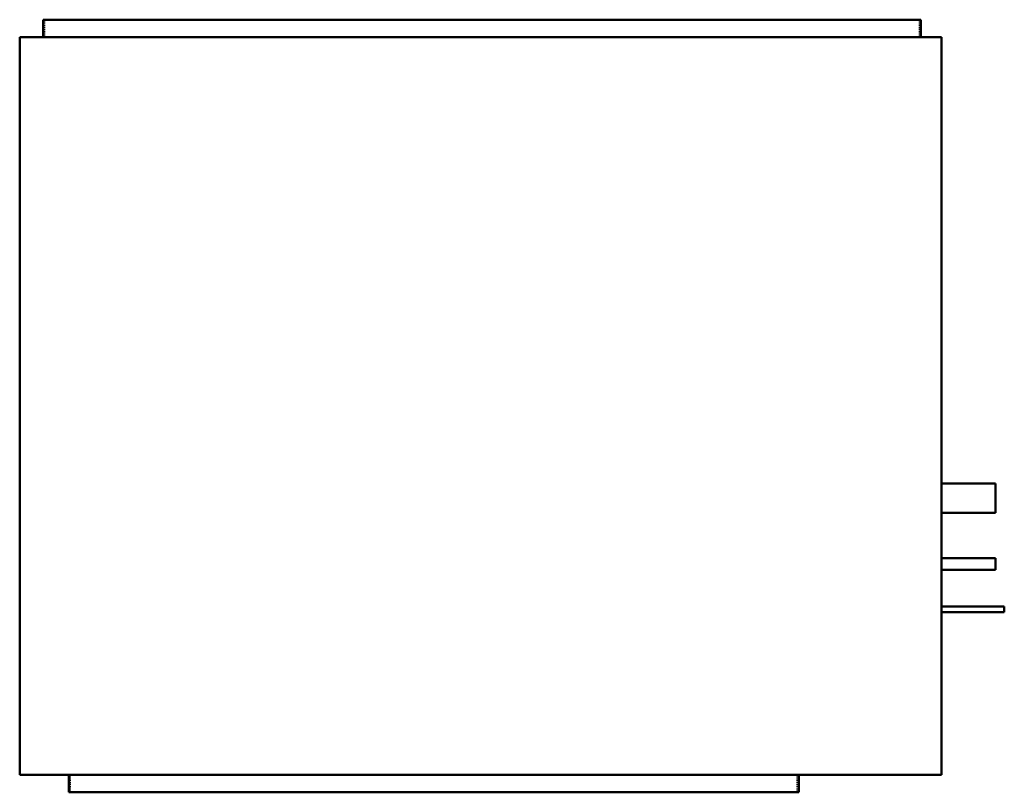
# Model space of a CAD drawing. Header units: millimetres. Extents: x -500 to 568, y -419 to 419.
import ezdxf

# ---------------------------------------------------------------- set-up
doc = ezdxf.new("R2010")
doc.units = ezdxf.units.MM
doc.linetypes.add('Dashed', pattern=[2, 1, -1])
doc.layers.add('AM_0', color=7, linetype='Continuous', lineweight=50)
doc.layers.add('AM_9', color=6, linetype='Dashed', lineweight=25)

# ---------------------------------------------------------------- blocks, each defined once
blk = doc.blocks.new('1_FDMA15AVJU9_PART4_0_in_FDMA15AVJU9_4')
at = {"layer": 'AM_0'}
for p, q in [((-474.6625, 419.1), (477.8375, 419.1)), ((-474.6625, 400.05), (-474.6625, 419.1)), ((477.8375, 419.1), (477.8375, 400.05)), ((500.0625, 400.05), (-500.0625, 400.05)), ((-500.0625, 400.05), (-500.0625, -400.05)), ((500.0625, -400.05), (500.0625, 400.05)), ((-500.0625, -400.05), (500.0625, -400.05)), ((-446.88125, -419.1), (-446.88125, -400.05)), ((345.28125, -400.05), (345.28125, -419.1)), ((-446.88125, -419.1), (345.28125, -419.1))]:
    blk.add_line(p, q, dxfattribs=at)
at = {"layer": 'AM_9'}
for p, q in [((-473.075, 419.1), (-473.075, 400.05)), ((476.25, 400.05), (476.25, 419.1)), ((-445.29375, -400.05), (-445.29375, -419.1)), ((343.69375, -419.1), (343.69375, -400.05))]:
    blk.add_line(p, q, dxfattribs=at)
blk = doc.blocks.new('2_FDMA15AVJU9_PART3_0_in_FDMA15AVJU9_4')
at = {"layer": 'AM_0'}
for p, q in [((558.8, -84.1375), (500.0625, -84.1375)), ((558.8, -84.1375), (558.8, -115.8875)), ((500.0625, -115.8875), (558.8, -115.8875))]:
    blk.add_line(p, q, dxfattribs=at)
blk = doc.blocks.new('3_FDMA15AVJU9_PART2_0_in_FDMA15AVJU9_4')
at = {"layer": 'AM_0'}
for p, q in [((568.325, -217.4875), (500.0625, -217.4875)), ((500.0625, -223.8375), (568.325, -223.8375)), ((568.325, -217.4875), (568.325, -223.8375))]:
    blk.add_line(p, q, dxfattribs=at)
blk = doc.blocks.new('4_FDMA15AVJU9_PART1_0_in_FDMA15AVJU9_4')
at = {"layer": 'AM_0'}
for p, q in [((558.8, -165.1), (500.0625, -165.1)), ((558.8, -165.1), (558.8, -177.8)), ((500.0625, -177.8), (558.8, -177.8))]:
    blk.add_line(p, q, dxfattribs=at)

msp = doc.modelspace()

# ---------------------------------------------------------------- block references
for name in ['1_FDMA15AVJU9_PART4_0_in_FDMA15AVJU9_4', '2_FDMA15AVJU9_PART3_0_in_FDMA15AVJU9_4', '4_FDMA15AVJU9_PART1_0_in_FDMA15AVJU9_4', '3_FDMA15AVJU9_PART2_0_in_FDMA15AVJU9_4']:
    msp.add_blockref(name, (0, 0))

doc.saveas('drawing.dxf')
